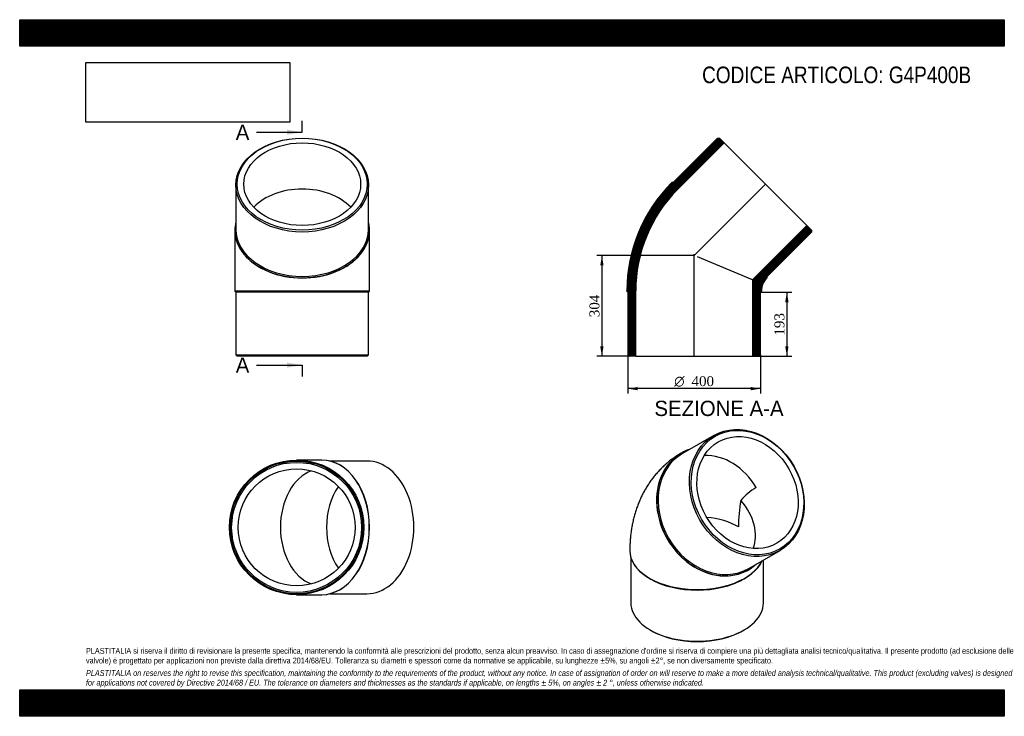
# Model space of a CAD drawing. Header units: millimetres. Extents: x 0 to 2970, y 0 to 2100.
import ezdxf
from ezdxf.enums import TextEntityAlignment as Align
from ezdxf.lldxf.tags import DXFTag

# ---------------------------------------------------------------- set-up
doc = ezdxf.new("R2010")
doc.units = ezdxf.units.MM
doc.header["$LTSCALE"] = 10
for name, color, linetype in [('Default', 7, 'Continuous'), ('DV4_Default', 7, 'Continuous'), ('G4P400B', 7, 'Continuous')]:
    doc.layers.add(name, color=color, linetype=linetype)
doc.styles.add('SEACAD_Solid_Edge_ANSI', font='seans.ttf')
doc.styles.add('SEACAD_Solid_Edge_ANSI1_Symbols', font='semeca1.ttf')
doc.styles.add('SEACAD_Times_New_Roman', font='times.ttf')
tags = doc.linetypes.add('CENTER2', pattern=[28.575, 19.05, -3.175, 3.175, -3.175]).pattern_tags.tags
tags[10:11] = [DXFTag(74, 4), DXFTag(75, 0), DXFTag(340, '0'), DXFTag(46, 0.0), DXFTag(50, 0.0), DXFTag(44, 0.0), DXFTag(45, 0.0)]
tags[8:9] = [DXFTag(74, 4), DXFTag(75, 0), DXFTag(340, '0'), DXFTag(46, 0.0), DXFTag(50, 0.0), DXFTag(44, 0.0), DXFTag(45, 0.0)]
tags[6:7] = [DXFTag(74, 4), DXFTag(75, 0), DXFTag(340, '0'), DXFTag(46, 0.0), DXFTag(50, 0.0), DXFTag(44, 0.0), DXFTag(45, 0.0)]
tags[4:5] = [DXFTag(74, 4), DXFTag(75, 0), DXFTag(340, '0'), DXFTag(46, 0.0), DXFTag(50, 0.0), DXFTag(44, 0.0), DXFTag(45, 0.0)]
doc.dimstyles.new('ANSImm', dxfattribs={"dimtxt": 30, "dimasz": 30, "dimexe": 15, "dimexo": 0, "dimgap": 7.5, "dimtad": 1, "dimdsep": 46, "dimtxsty": 'SEACAD_Times_New_Roman', "dimblk1": '_SE_FILLED', "dimblk2": '_SE_FILLED', "dimsah": 1, "dimcen": 15, "dimazin": 0, "dimtfac": 0.85, "dimtdec": 3, "dimtofl": 0, "dimtmove": 0, "dimatfit": 3, "dimfxl": 1, "dimarcsym": 0})
picture_1 = doc.add_image_def('image1.jpg', size_in_pixel=(4302, 1260))

# ---------------------------------------------------------------- blocks, each defined once
blk = doc.blocks.new('SE')
at = {"layer": 'G4P400B', "color": 7, "linetype": 'Continuous'}
for p, q in [((2093.4, 846.4), (1998.9, 791.9)), ((1995.9, 793.6), (1995.4, 793.3)), ((1840.4, 499.3), (1840.4, 498.5)), ((1843.4, 478.4), (1843.4, 341.7)), ((2198.9, 445.5), (2293.4, 500)), ((2243.4, 341.7), (2243.4, 471.2)), ((2198.4, 441.7), (2198.9, 442)), ((1899.9, 415.6), (1902, 414.4)), ((2184.9, 414.4), (2187, 415.6)), ((1902, 260), (1904.8, 258.4)), ((2182, 258.4), (2184.9, 260))]:
    blk.add_line(p, q, dxfattribs=at)
for centre, radius, start, end in [((2314.3, 530.7), 183.9, 120.2751, 139.195), ((2611.2, 572.3), 443.1, 169.7879, 180.1377)]:
    blk.add_arc(centre, radius, start, end, dxfattribs=at)
for centre, major_axis in [((2193.4, 673.2), (100, -173.2)), ((2195.4, 674.4), (-98, 169.7)), ((2195.4, 674.4), (88.2, -152.7))]:
    blk.add_ellipse(centre, major_axis=major_axis, ratio=0.816497, dxfattribs=at)
for centre, major_axis, ratio, start_param, end_param in [((2097.4, 617.8), (-101.5, 175.8), 0.816497, 6.111052, 6.283185), ((2096.9, 617.5), (-101.5, 175.8), 0.816497, 0, 3.141593), ((2098.9, 618.7), (100, -173.2), 0.816497, 3.141593, 6.283185), ((2097.4, 617.8), (-101.5, 175.8), 0.816497, 0, 3.313726), ((2096.9, 617.5), (88.2, -152.7), 0.816497, 1.570796, 2.735454), ((2043.4, 586.6), (-162.9, 94), 0.717439, 3.251, 4.261684), ((2043.4, 499.3), (176.3, 0), 0.57735, 0.785398, 1.405854), ((2043.4, 499.3), (203, 0), 0.57735, 3.141583, 6.020996), ((2043.4, 498.5), (203, 0), 0.57735, 3.141593, 6.030772), ((2043.4, 496), (200, 0), 0.57735, 3.926991, 5.497787), ((2043.4, 341.7), (-200, 0), 0.57735, 0, 3.141593), ((2043.4, 338.4), (-196, 0), 0.57735, 0.785398, 2.356195)]:
    blk.add_ellipse(centre, major_axis=major_axis, ratio=ratio, start_param=start_param, end_param=end_param, dxfattribs=at)
blk.add_open_spline([(1995.4, 793.3), (1991.4, 791), (1984.6, 786.9), (1973.6, 779.5), (1963.1, 771.8), (1952.9, 763.5), (1943.1, 754.8), (1933.7, 745.7), (1924.7, 736.1), (1916, 726.1), (1907.9, 715.8), (1900.1, 705), (1892.8, 693.9), (1885.9, 682.3), (1879.5, 670.5), (1873.5, 658.2), (1868, 645.7), (1863, 632.8), (1858.4, 619.5), (1854.3, 606), (1850.8, 592.1), (1847.7, 577.9), (1845.2, 563.4), (1843.2, 548.7), (1841.7, 533.7), (1840.8, 518.7), (1840.5, 506.9), (1840.4, 500.8), (1840.4, 499.3)], degree=3, knots=[0, 0, 0, 0, 0.036251, 0.073815, 0.111349, 0.148881, 0.186439, 0.224052, 0.261751, 0.299565, 0.337526, 0.375667, 0.414021, 0.452621, 0.491503, 0.5307, 0.570246, 0.610172, 0.650509, 0.691282, 0.73251, 0.774207, 0.816375, 0.859008, 0.902088, 0.945582, 0.988029, 1, 1, 1, 1], dxfattribs=at)
blk = doc.blocks.new('SE1')
at = {"layer": 'G4P400B', "color": 7, "linetype": 'Continuous'}
for p, q in [((652.2, 1601.4), (652.2, 1467.7)), ((1052.2, 1467.7), (1052.2, 1601.4)), ((649.2, 1465.6), (649.2, 1464.9)), ((649.2, 1464.9), (649.2, 1282.2)), ((1055.2, 1464.9), (1055.2, 1465.6)), ((1055.2, 1282.2), (1055.2, 1464.9)), ((649.2, 1282.2), (1055.2, 1282.2)), ((649.2, 1282.2), (649.2, 1281.2)), ((1055.2, 1281.2), (649.2, 1281.2)), ((649.2, 1281.2), (652.2, 1278.2)), ((1052.2, 1278.2), (652.2, 1278.2)), ((652.2, 1278.2), (652.2, 1089.2)), ((1052.2, 1278.2), (1055.2, 1281.2)), ((1052.2, 1089.2), (1052.2, 1278.2)), ((1055.2, 1281.2), (1055.2, 1282.2)), ((652.2, 1089.2), (1052.2, 1089.2)), ((652.2, 1089.2), (656.2, 1085.2)), ((1048.2, 1085.2), (656.2, 1085.2)), ((1048.2, 1085.2), (1052.2, 1089.2))]:
    blk.add_line(p, q, dxfattribs=at)
for centre, major_axis in [((852.2, 1601.4), (-200, 0)), ((852.2, 1604.2), (-196, 0)), ((852.2, 1604.2), (-176.3, 0))]:
    blk.add_ellipse(centre, major_axis=major_axis, ratio=0.707107, dxfattribs=at)
for centre, major_axis, start_param, end_param in [((852.2, 1464.9), (176.3, 0), 0.592826, 2.548767), ((852.2, 1465.6), (-203, 0), 0, 3.313726), ((852.2, 1465.6), (-203, 0), 6.111052, 6.283185), ((852.2, 1464.9), (-203, 0), 0, 3.141593), ((852.2, 1467.7), (200, 0), 3.141593, 6.283185)]:
    blk.add_ellipse(centre, major_axis=major_axis, ratio=0.707107, start_param=start_param, end_param=end_param, dxfattribs=at)
blk = doc.blocks.new('SE2')
at = {"layer": 'G4P400B', "color": 7, "linetype": 'Continuous'}
for p, q in [((911.1, 772.6), (835.4, 772.6)), ((911.8, 772.6), (911.1, 772.6)), ((1047.6, 769.6), (936.4, 769.6)), ((835.4, 366.6), (911.1, 366.6)), ((911.1, 366.6), (911.8, 366.6)), ((936.4, 369.6), (1047.6, 369.6))]:
    blk.add_line(p, q, dxfattribs=at)
for radius in [203, 200, 196, 176.3]:
    blk.add_circle((835.4, 569.6), radius, dxfattribs=at)
for centre, major_axis, start_param, end_param in [((911.1, 569.6), (0, 203), 3.141593, 6.283185), ((911.8, 569.6), (0, 203), 3.141593, 6.283185), ((1047.6, 569.6), (0, -200), 0, 3.141593), ((911.1, 569.6), (0, -176.3), 3.395713, 6.029065), ((1050.4, 569.6), (0, 176.3), 0.795541, 2.346052)]:
    blk.add_ellipse(centre, major_axis=major_axis, ratio=0.707107, start_param=start_param, end_param=end_param, dxfattribs=at)
blk = doc.blocks.new('SE4')
at = {"color": 7, "linetype": 'Continuous', "style": 'SEACAD_Solid_Edge_ANSI'}
blk.add_text('A', height=46, dxfattribs=at).set_placement((651.7, 1783.6), align=Align.TOP_LEFT)
blk = doc.blocks.new('SE5')
at = {"color": 7, "linetype": 'Continuous', "style": 'SEACAD_Solid_Edge_ANSI'}
blk.add_text('A', height=46, dxfattribs=at).set_placement((651.7, 1081.5), align=Align.TOP_LEFT)
blk = doc.blocks.new('SEANNOT_GROUP')
at = {"linetype": 'Continuous'}
blk.add_hatch(color=7, dxfattribs=at).paths.add_polyline_path([(806.2, 1753), (852.2, 1760.6), (806.2, 1768.3)])
at = {"color": 7, "linetype": 'Continuous'}
blk.add_lwpolyline([(714.2, 1760.6), (852.2, 1760.6)], dxfattribs=at)
blk = doc.blocks.new('SEANNOT_GROUP1')
at = {"linetype": 'Continuous'}
blk.add_hatch(color=7, dxfattribs=at).paths.add_polyline_path([(806.2, 1050.8), (852.2, 1058.5), (806.2, 1066.2)])
at = {"color": 7, "linetype": 'Continuous'}
blk.add_lwpolyline([(714.2, 1058.5), (852.2, 1058.5)], dxfattribs=at)
blk = doc.blocks.new('SE3')
at = {"layer": 'Default', "color": 7, "linetype": 'CENTER2'}
for p, q in [((852.2, 1760.6), (852.2, 1795.1)), ((852.2, 1058.5), (852.2, 1024))]:
    blk.add_line(p, q, dxfattribs=at)
at = {"layer": 'Default', "color": 7, "linetype": 'CENTER2', "const_width": 0.0001}
blk.add_lwpolyline([(852.2, 1760.6), (852.2, 1058.5)], dxfattribs=at)
at = {"layer": 'Default'}
for name in ['SE4', 'SEANNOT_GROUP', 'SE5', 'SEANNOT_GROUP1']:
    blk.add_blockref(name, (0, 0), dxfattribs=at)
blk = doc.blocks.new('SE6')
at = {"layer": 'G4P400B', "linetype": 'Continuous'}
h = blk.add_hatch(dxfattribs=at)
h.set_pattern_fill('LINE', scale=0.629921, angle=-45, style=0)
edge = h.paths.add_edge_path()
edge.add_line((1971.5, 1609.1), (1967.3, 1609.1))
edge.add_line((1967.3, 1609.1), (1966.6, 1608.4))
edge.add_arc((2292.8, 1282.2), 461.3, 135, 180)
edge.add_line((1831.5, 1282.2), (1831.5, 1281.2))
edge.add_line((1831.5, 1281.2), (1834.5, 1278.2))
edge.add_line((1834.5, 1278.2), (1834.5, 1089.2))
edge.add_line((1834.5, 1089.2), (1838.5, 1085.2))
edge.add_line((1838.5, 1085.2), (1858.2, 1085.2))
edge.add_line((1858.2, 1085.2), (1858.2, 1282.2))
edge.add_arc((2292.8, 1282.2), 434.6, 135, 180, ccw=False)
edge.add_line((1985.5, 1589.6), (2124.8, 1728.9))
edge.add_line((2124.8, 1728.9), (2110.8, 1742.8))
edge.add_line((2110.8, 1742.8), (2105.2, 1742.8))
edge.add_line((2105.2, 1742.8), (1971.5, 1609.1))
h = blk.add_hatch(dxfattribs=at)
h.set_pattern_fill('LINE', scale=0.629921, angle=-45, style=0)
edge = h.paths.add_edge_path()
edge.add_line((2254.4, 1322.1), (2254.4, 1326.3))
edge.add_line((2254.4, 1326.3), (2388, 1459.9))
edge.add_line((2388, 1459.9), (2388, 1465.6))
edge.add_line((2388, 1465.6), (2374.1, 1479.5))
edge.add_line((2374.1, 1479.5), (2210.8, 1316.2))
edge.add_line((2210.8, 1316.2), (2210.8, 1085.2))
edge.add_line((2210.8, 1085.2), (2230.5, 1085.2))
edge.add_line((2230.5, 1085.2), (2234.5, 1089.2))
edge.add_line((2234.5, 1089.2), (2234.5, 1278.2))
edge.add_line((2234.5, 1278.2), (2237.5, 1281.2))
edge.add_line((2237.5, 1281.2), (2237.5, 1282.2))
edge.add_arc((2292.8, 1282.2), 55.3, 135, 180, ccw=False)
edge.add_line((2253.7, 1321.4), (2254.4, 1322.1))
at = {"layer": 'DV4_Default', "color": 7, "linetype": 'CENTER2'}
for p, q in [((2250.7, 1605.4), (2032.1, 1386.9)), ((2034.5, 1083.5), (2034.5, 1393.2))]:
    blk.add_line(p, q, dxfattribs=at)
at = {"layer": 'G4P400B', "color": 7, "linetype": 'Continuous'}
for p, q in [((2105.2, 1742.8), (1971.5, 1609.1)), ((1985.5, 1589.6), (2124.8, 1728.9)), ((2105.2, 1742.8), (2110.8, 1742.8)), ((2124.8, 1728.9), (2110.8, 1742.8)), ((2124.8, 1728.9), (2374.1, 1479.5)), ((1966.6, 1608.4), (1967.3, 1609.1)), ((1971.5, 1609.1), (1967.3, 1609.1)), ((2374.1, 1479.5), (2210.8, 1316.2)), ((2254.4, 1326.3), (2388, 1459.9)), ((2388, 1465.6), (2374.1, 1479.5)), ((2388, 1465.6), (2388, 1459.9)), ((2210.8, 1316.2), (2044.7, 1385)), ((2210.8, 1316.2), (2210.8, 1085.2)), ((2254.4, 1322.1), (2253.7, 1321.4)), ((2254.4, 1322.1), (2254.4, 1326.3)), ((1831.5, 1281.2), (1831.5, 1282.2)), ((1831.5, 1281.2), (1834.5, 1278.2)), ((1834.5, 1278.2), (1834.5, 1089.2)), ((1858.2, 1085.2), (1858.2, 1282.2)), ((2234.5, 1278.2), (2237.5, 1281.2)), ((2234.5, 1089.2), (2234.5, 1278.2)), ((2237.5, 1282.2), (2237.5, 1281.2)), ((1838.5, 1085.2), (1834.5, 1089.2)), ((1858.2, 1085.2), (1838.5, 1085.2)), ((1858.2, 1085.2), (2210.8, 1085.2)), ((2230.5, 1085.2), (2210.8, 1085.2)), ((2234.5, 1089.2), (2230.5, 1085.2))]:
    blk.add_line(p, q, dxfattribs=at)
for radius in [461.3, 434.6, 55.3]:
    blk.add_arc((2292.8, 1282.2), radius, 135, 180, dxfattribs=at)
blk = doc.blocks.new('GDimGGroup')
at = {"layer": 'Default', "linetype": 'Continuous'}
for points in [[(1864.5, 982.8), (1864.5, 992.8), (1834.5, 987.8)], [(2204.5, 982.8), (2234.5, 987.8), (2204.5, 992.8)]]:
    blk.add_hatch(color=7, dxfattribs=at).paths.add_polyline_path(points)
at = {"layer": 'Default', "color": 7, "linetype": 'Continuous'}
for p, q in [((1834.5, 1089.2), (1834.5, 972.8)), ((2234.5, 1089.2), (2234.5, 972.8)), ((2234.5, 987.8), (1834.5, 987.8))]:
    blk.add_line(p, q, dxfattribs=at)
for s, style, p in [('O', 'SEACAD_Solid_Edge_ANSI1_Symbols', (1974.3, 1025.3)), ('400', 'SEACAD_Times_New_Roman', (2026.5, 1025.3))]:
    blk.add_text(s, height=30, dxfattribs=dict(at, style=style)).set_placement(p, align=Align.TOP_LEFT)
blk = doc.blocks.new('DMBLK133')
at = {"layer": 'Default', "linetype": 'Continuous'}
for points in [[(2319.1, 1248.2), (2314.1, 1278.2), (2309.1, 1248.2)], [(2319.1, 1115.2), (2309.1, 1115.2), (2314.1, 1085.2)]]:
    blk.add_hatch(color=7, dxfattribs=at).paths.add_polyline_path(points)
at = {"layer": 'Default', "color": 7, "linetype": 'Continuous'}
for p, q in [((2234.5, 1278.2), (2329.1, 1278.2)), ((2314.1, 1278.2), (2314.1, 1085.2)), ((2210.8, 1085.2), (2329.1, 1085.2))]:
    blk.add_line(p, q, dxfattribs=at)
at = {"layer": 'Default', "color": 7, "linetype": 'Continuous', "style": 'SEACAD_Times_New_Roman'}
blk.add_text('193', height=30, rotation=90, dxfattribs=at).set_placement((2276.6, 1147.6), align=Align.TOP_LEFT)
blk = doc.blocks.new('_SE_FILLED')
at = {"color": 0}
blk.add_line((0, 0), (-1, 0), dxfattribs=at)
blk.add_solid([(0, 0), (-1, -0.1665), (-1, 0.1665), (0, 0)], dxfattribs=at)
blk = doc.blocks.new('DMBLK134')
at = {"layer": 'Default', "linetype": 'Continuous'}
for points in [[(1751.2, 1359.2), (1761.2, 1359.2), (1756.2, 1389.2)], [(1751.2, 1115.2), (1756.2, 1085.2), (1761.2, 1115.2)]]:
    blk.add_hatch(color=7, dxfattribs=at).paths.add_polyline_path(points)
at = {"layer": 'Default', "color": 7, "linetype": 'Continuous'}
for p, q in [((2034.5, 1389.2), (1741.2, 1389.2)), ((1756.2, 1389.2), (1756.2, 1085.2)), ((1858.2, 1085.2), (1741.2, 1085.2))]:
    blk.add_line(p, q, dxfattribs=at)
at = {"layer": 'Default', "color": 7, "linetype": 'Continuous', "style": 'SEACAD_Times_New_Roman'}
blk.add_text('304', height=30, rotation=90, dxfattribs=at).set_placement((1718.7, 1203.1), align=Align.TOP_LEFT)

msp = doc.modelspace()

# ---------------------------------------------------------------- hatches: boundary and pattern name
at = {"layer": 'Default', "linetype": 'Continuous'}
h = msp.add_hatch(dxfattribs=at)
h.set_pattern_fill('LINE', scale=0.629921, angle=45, style=0)
h.paths.add_polyline_path([(2970, 2020), (2970, 2100), (0, 2100), (0, 2020)])
for points in [[(2970, 2020), (2970, 2100), (0, 2100), (0, 2020)], [(2970, 0), (2970, 80), (0, 80), (0, 0)]]:
    msp.add_hatch(color=7, dxfattribs=at).paths.add_polyline_path(points)
h = msp.add_hatch(dxfattribs=at)
h.set_pattern_fill('LINE', scale=0.629921, angle=45, style=0)
h.paths.add_polyline_path([(2970, 0), (2970, 80), (0, 80), (0, 0)])

# ---------------------------------------------------------------- linework, layer by layer
at = {"layer": 'Default', "color": 7, "linetype": 'Continuous'}
for p, q in [((0, 2100), (2970, 2100)), ((0, 2020), (0, 2100)), ((2970, 2100), (2970, 2020)), ((2970, 2020), (0, 2020)), ((0, 80), (2970, 80)), ((0, 0), (0, 80)), ((2970, 80), (2970, 0)), ((2970, 0), (0, 0))]:
    msp.add_line(p, q, dxfattribs=at)

# ---------------------------------------------------------------- block references
at = {"layer": 'Default'}
for name in ['SE3', 'SE1', 'SE6', 'GDimGGroup', 'SE', 'SE2']:
    msp.add_blockref(name, (0, 0), dxfattribs=at)

# ---------------------------------------------------------------- texts
at = {"layer": 'Default', "color": 7, "linetype": 'Continuous', "style": 'SEACAD_Solid_Edge_ANSI'}
msp.add_text('SEZIONE A-A', height=46, dxfattribs=at).set_placement((1914.596, 951.284), align=Align.TOP_LEFT)
at = {"layer": 'Default', "attachment_point": 1}
for s, insert, char_height, width in [('{\\fArial Narrow|b0||i0||c0|p34;\\C7;\\H50.;\\W1.;CODICE ARTICOLO: G4P400B}', (2058.456, 1958.68), 50, 860.00372), ("{\\fArial Narrow|b0||i0||c0|p34;\\C7;\\H17.5;\\W1.;PLASTITALIA si riserva il diritto di revisionare la presente specifica, mantenendo la conformità alle prescrizioni del prodotto, senza alcun preavviso. In caso di assegnazione d'ordine si riserva di compiere una più dettagliata analisi tecnico/qualitativa. Il presente prodotto (ad esclusione delle \\P}{\\fArial Narrow|b0||i0||c0|p34;\\C7;\\H17.5;\\W1.;valvole) è progettato per applicazioni non previste dalla direttiva 2014/68/EU. Tolleranza su diametri e spessori come da normative se applicabile, su lunghezze ±5%, su angoli ±2°, se non diversamente specificato.\\P}{\\fArial Narrow|b0||i0||c0|p34;\\C7;\\H5.;\\W1.;   \\P}{\\fArial Narrow|b0||i1||c0|p34;\\C7;\\H17.5;\\W1.;PLASTITALIA on reserves the right to revise this specification, maintaining the conformity to the requirements of the product, without any notice. In case of assignation of order on will reserve to make a more detailed analysis technical/qualitative. This product (excluding valves) is designed \\P}{\\fArial Narrow|b0||i1||c0|p34;\\C7;\\H17.5;\\W1.;for applications not covered by Directive 2014/68 / EU. The tolerance on diameters and thicknesses as the standards if applicable, on lengths ± 5%, on angles ± 2 °, unless otherwise indicated.\\P}", (200, 206.024), 17.5, 2570)]:
    msp.add_mtext(s, dxfattribs=dict(at, insert=insert, char_height=char_height, width=width))

# ---------------------------------------------------------------- dimensions: what is measured, and where the dimension line sits
at = {"layer": 'Default', "color": 7, "linetype": 'Continuous'}
for base, p1, p2, picture, middle in [((1715.877, 1167.764), (2034.479, 1389.238), (1858.179, 1085.238), 'DMBLK134', (1756.168, 1237.238)), ((2314.08, 1085.238), (2234.479, 1278.238), (2210.779, 1085.238), 'DMBLK133', (2314.08, 1181.738))]:
    dim = msp.add_linear_dim(base=base, p1=p1, p2=p2, angle=90, text='\\A1;<>', dimstyle='ANSImm', dxfattribs=at)
    dim.commit()
    dim.dimension.update_dxf_attribs({"geometry": picture, "text_midpoint": middle, "dimtype": 160})

# ---------------------------------------------------------------- pictures from other files: only their frames are drawn
image = msp.add_image(picture_1, insert=(200, 1791.032), size_in_units=(614.571, 180))
image.dxf.flags = 7

doc.saveas('drawing.dxf')
